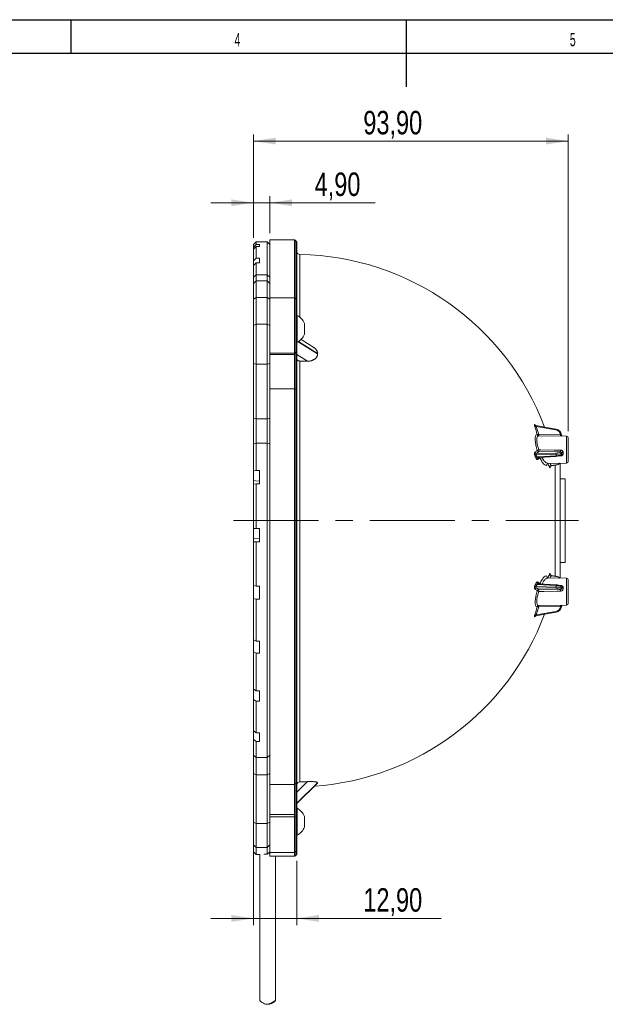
# Model space of a CAD drawing. Header units: millimetres. Extents: x 15 to 415, y 5 to 292.
# Tile 14 of 22: x 152 to 240, y 145 to 292. Entities that reach past the tile are written whole.
import ezdxf

# ---------------------------------------------------------------- set-up
doc = ezdxf.new("R2010")
doc.units = ezdxf.units.MM
doc.linetypes.add('CENTERX2', pattern=[20.32, 12.7, -2.54, 2.54, -2.54])
doc.layers.add('SLD-0', color=179, linetype='Continuous')
doc.styles.add('SLDTEXTSTYLE1', font='TXT', dxfattribs={"width": 0.75})
doc.styles.add('SLDTEXTSTYLE2', font='TXT', dxfattribs={"width": 0.589474})
doc.dimstyles.new('SLDDIMSTYLE4', dxfattribs={"dimtxt": 3.5, "dimasz": 3.302, "dimexe": 0, "dimexo": 0.0625, "dimgap": 0.875, "dimtad": 1, "dimlfac": 2, "dimrnd": 1e-09, "dimzin": 12, "dimdsep": 46, "dimtxsty": 'SLDTEXTSTYLE1', "dimsah": 1, "dimcen": 0.09, "dimadec": 0, "dimazin": 3, "dimtfac": 1, "dimtofl": 0, "dimtmove": 0, "dimatfit": 3, "dimfxl": 0, "dimfrac": 2, "dimtolj": 1, "dimtzin": 12, "dimarcsym": 0})
doc.dimstyles.new('SLDDIMSTYLE5', dxfattribs={"dimtxt": 3.5, "dimasz": 3.302, "dimexe": 0, "dimexo": 0.0625, "dimgap": 0.875, "dimtad": 1, "dimlfac": 2, "dimrnd": 1e-09, "dimzin": 12, "dimdsep": 46, "dimtxsty": 'SLDTEXTSTYLE1', "dimsah": 1, "dimcen": 0.09, "dimadec": 0, "dimazin": 3, "dimtfac": 1, "dimtmove": 0, "dimatfit": 0, "dimfxl": 0, "dimfrac": 2, "dimtolj": 1, "dimtzin": 12, "dimarcsym": 0})

# ---------------------------------------------------------------- blocks, each defined once
blk = doc.blocks.new('_D_3')
at = {"color": 7, "linetype": 'Continuous', "lineweight": 0}
for p, q in [((187.28, 259.63), (187.28, 275.09)), ((234.23, 230.79), (234.23, 275.09)), ((234.23, 274.09), (187.28, 274.09))]:
    blk.add_line(p, q, dxfattribs=at)
for points in [[(187.28, 274.09), (190.58, 273.59), (190.58, 274.6)], [(234.23, 274.09), (230.92, 274.6), (230.92, 273.59)]]:
    blk.add_solid(points, dxfattribs=at)
at = {"color": 7, "linetype": 'Continuous', "lineweight": 0, "insert": (203.66, 278.6), "char_height": 3.5, "attachment_point": 1, "style": 'SLDTEXTSTYLE1'}
blk.add_mtext('93,90', dxfattribs=at)
blk = doc.blocks.new('_D_4')
at = {"color": 7, "linetype": 'Continuous', "lineweight": 0}
for p, q in [((187.28, 222.45), (187.28, 157.06)), ((193.73, 166.66), (193.73, 157.06)), ((187.28, 158.06), (180.93, 158.06)), ((193.73, 158.06), (187.28, 158.06)), ((193.73, 158.06), (215.29, 158.06))]:
    blk.add_line(p, q, dxfattribs=at)
for points in [[(187.28, 158.06), (183.97, 158.57), (183.97, 157.55)], [(193.73, 158.06), (197.03, 157.55), (197.03, 158.57)]]:
    blk.add_solid(points, dxfattribs=at)
at = {"color": 7, "linetype": 'Continuous', "lineweight": 0, "insert": (203.66, 162.57), "char_height": 3.5, "attachment_point": 1, "style": 'SLDTEXTSTYLE1'}
blk.add_mtext('12,90', dxfattribs=at)
blk = doc.blocks.new('_D_5')
at = {"color": 7, "linetype": 'Continuous', "lineweight": 0}
for p, q in [((187.28, 264.89), (180.93, 264.89)), ((187.28, 259.63), (187.28, 265.89)), ((187.28, 264.89), (189.73, 264.89)), ((189.73, 260.33), (189.73, 265.89)), ((189.73, 264.89), (205.45, 264.89))]:
    blk.add_line(p, q, dxfattribs=at)
for points in [[(187.28, 264.89), (183.97, 265.39), (183.97, 264.38)], [(189.73, 264.89), (193.03, 264.38), (193.03, 265.39)]]:
    blk.add_solid(points, dxfattribs=at)
at = {"color": 7, "linetype": 'Continuous', "lineweight": 0, "insert": (196.4, 269.4), "char_height": 3.5, "attachment_point": 1, "style": 'SLDTEXTSTYLE1'}
blk.add_mtext('4,90', dxfattribs=at)

msp = doc.modelspace()

# ---------------------------------------------------------------- linework, layer by layer
at = {"color": 7, "linetype": 'Continuous', "lineweight": 15}
for p, q in [((187.675515, 259.03314), (187.275515, 258.63314)), ((189.325515, 259.03314), (187.675515, 259.03314)), ((187.675515, 259.03314), (187.675515, 258.665537)), ((189.725515, 258.63314), (189.325515, 259.03314)), ((189.325515, 254.116417), (189.325515, 259.03314)), ((193.413383, 259.33314), (189.725515, 259.33314)), ((189.725515, 259.33314), (189.725515, 252.829989)), ((193.681581, 259.127074), (193.519449, 259.289206)), ((193.725515, 259.021008), (193.725515, 250.405086)), ((187.675515, 258.665537), (187.275515, 258.270346)), ((187.275515, 258.270346), (187.275515, 258.63314)), ((187.275515, 257.957477), (187.675515, 258.352668)), ((187.275515, 258.270346), (187.275515, 257.957477)), ((187.275515, 256.24369), (187.275515, 257.957477)), ((188.175515, 258.665537), (187.675515, 258.665537)), ((187.675515, 258.352668), (187.675515, 256.617231)), ((187.675515, 258.352668), (188.175515, 258.352668)), ((188.175515, 258.665537), (188.175515, 258.352668)), ((187.675515, 256.617231), (187.275515, 256.24369)), ((187.275515, 256.24369), (187.275515, 255.526954)), ((187.275515, 255.526954), (187.675515, 255.900495)), ((188.175515, 256.617231), (187.675515, 256.617231)), ((187.675515, 255.900495), (187.675515, 254.116417)), ((187.675515, 255.900495), (188.175515, 255.900495)), ((188.175515, 256.617231), (188.175515, 255.900495)), ((187.275515, 253.763694), (187.275515, 255.526954)), ((187.675515, 254.116417), (187.275515, 253.763694)), ((187.275515, 252.829989), (187.275515, 253.763694)), ((187.675515, 253.229989), (187.275515, 252.829989)), ((187.275515, 250.473971), (187.275515, 252.829989)), ((187.675515, 254.116417), (187.675515, 253.229989)), ((187.675515, 254.116417), (189.325515, 254.116417)), ((187.675515, 253.229989), (187.675515, 250.741237)), ((187.675515, 253.229989), (189.325515, 253.229989)), ((189.325515, 253.229989), (189.325515, 254.116417)), ((189.325515, 254.116417), (189.725515, 253.763694)), ((189.325515, 250.741237), (189.325515, 253.229989)), ((189.325515, 253.229989), (189.725515, 252.829989)), ((189.725515, 252.864279), (189.725515, 252.829989)), ((189.725515, 252.829989), (189.725515, 250.473971)), ((187.675515, 250.741237), (187.275515, 250.473971)), ((187.275515, 246.55097), (187.275515, 250.473971)), ((187.675515, 250.741237), (187.675515, 246.786503)), ((189.325515, 250.741237), (187.675515, 250.741237)), ((189.325515, 246.786503), (189.325515, 250.741237)), ((189.325515, 250.741237), (189.725515, 250.473971)), ((193.413383, 250.717218), (189.725515, 250.717218)), ((189.725515, 250.473971), (189.725515, 246.55097)), ((193.681581, 250.511152), (193.519449, 250.673284)), ((193.725515, 250.405086), (193.725515, 242.696061)), ((193.80404, 248.067218), (193.725515, 248.067218)), ((193.80404, 248.067218), (193.80404, 247.325859)), ((193.80404, 247.325859), (193.80404, 244.067218)), ((187.275515, 246.55097), (187.675515, 246.786503)), ((187.275515, 240.894077), (187.275515, 246.55097)), ((187.675515, 246.786503), (187.675515, 240.810913)), ((187.675515, 246.786503), (189.325515, 246.786503)), ((189.325515, 240.810913), (189.325515, 246.786503)), ((189.325515, 246.786503), (189.725515, 246.55097)), ((189.725515, 246.55097), (189.725515, 240.894077)), ((194.875515, 246.867431), (194.875515, 246.570808)), ((194.875515, 246.570808), (194.875515, 245.267005)), ((193.725515, 244.067218), (193.80404, 244.067218)), ((196.274878, 243.290251), (194.374014, 244.486503)), ((193.519449, 242.487632), (193.681581, 242.613633)), ((193.681581, 242.399746), (193.681581, 242.613633)), ((193.725515, 242.696061), (193.725515, 242.482175)), ((193.413383, 242.453489), (189.725515, 242.453489)), ((189.725515, 242.239603), (193.413383, 242.239603)), ((193.413383, 242.239603), (193.413383, 242.453489)), ((193.413383, 237.12629), (193.413383, 242.239603)), ((193.519449, 242.487632), (193.519449, 242.273746)), ((193.519449, 242.273746), (193.681581, 242.399746)), ((193.519449, 242.273746), (193.519449, 237.105641)), ((193.681581, 237.029438), (193.681581, 242.399746)), ((193.725515, 242.482175), (193.725515, 236.979587)), ((195.317457, 241.238199), (193.725515, 242.240041)), ((194.216198, 241.260743), (194.216198, 178.441965)), ((187.275515, 240.894077), (187.675515, 240.810913)), ((187.275515, 232.723549), (187.275515, 240.894077)), ((187.675515, 240.810913), (187.675515, 232.640385)), ((189.325515, 240.810913), (187.675515, 240.810913)), ((189.325515, 240.810913), (189.725515, 240.894077)), ((189.325515, 232.640385), (189.325515, 240.810913)), ((189.725515, 240.894077), (189.725515, 232.723549)), ((193.413383, 237.12629), (189.725515, 237.12629)), ((193.413383, 178.05139), (193.413383, 237.12629)), ((193.519449, 237.105641), (193.519449, 178.092684)), ((193.519449, 237.105641), (193.681581, 237.029438)), ((193.681581, 178.245071), (193.681581, 237.029438)), ((193.725515, 236.979587), (193.725515, 178.344763)), ((187.275515, 232.723549), (187.675515, 232.640385)), ((187.275515, 228.885152), (187.275515, 232.723549)), ((187.675515, 232.640385), (189.325515, 232.640385)), ((187.675515, 232.640385), (187.675515, 228.996336)), ((189.325515, 232.640385), (189.725515, 232.723549)), ((189.325515, 228.996336), (189.325515, 232.640385)), ((189.725515, 232.723549), (189.725515, 231.932932)), ((189.725515, 231.932932), (189.725515, 180.353405)), ((232.398949, 231.097908), (229.412301, 231.620083)), ((232.375733, 230.988967), (229.461692, 231.498447)), ((229.819082, 230.116281), (229.803266, 230.117014)), ((233.979878, 230.044029), (229.808331, 230.116844)), ((229.819082, 230.301503), (233.075369, 230.243398)), ((234.225515, 229.794067), (234.225515, 226.285416)), ((187.275515, 228.885152), (187.675515, 228.996336)), ((187.275515, 224.86403), (187.275515, 228.885152)), ((187.675515, 228.996336), (187.675515, 224.926622)), ((189.325515, 228.996336), (187.675515, 228.996336)), ((189.325515, 182.101126), (189.325515, 228.996336)), ((189.325515, 228.996336), (189.725515, 228.885152)), ((232.399163, 227.340575), (229.446116, 227.255596)), ((229.461692, 227.439819), (232.375733, 227.523675)), ((229.572183, 226.942012), (232.399163, 227.11869)), ((233.075369, 227.710806), (229.819082, 227.754081)), ((229.83645, 226.848097), (232.382472, 227.007216)), ((232.399163, 227.11869), (232.399163, 227.340575)), ((187.675515, 224.926622), (187.275515, 224.86403)), ((188.175515, 224.926622), (187.675515, 224.926622)), ((188.175515, 224.926622), (188.175515, 222.951245)), ((231.12788, 225.985672), (233.979878, 226.035454)), ((231.659083, 225.645473), (232.375733, 225.743672)), ((231.714648, 225.608094), (232.393479, 225.70111)), ((232.250506, 209.184761), (232.250506, 225.724897)), ((233.000506, 208.847921), (233.000506, 226.001069)), ((187.275515, 224.86403), (187.275515, 223.447763)), ((187.275515, 222.888653), (187.275515, 223.459628)), ((233.750506, 223.68314), (233.000506, 223.68314)), ((233.750506, 211.18314), (233.750506, 223.68314)), ((187.275515, 216.276163), (187.275515, 222.888653)), ((187.675515, 222.951245), (187.675515, 216.255223)), ((187.675515, 222.951245), (188.175515, 222.951245)), ((187.675515, 216.255223), (187.275515, 216.276163)), ((187.275515, 214.752724), (187.275515, 216.272277)), ((188.175515, 216.255223), (187.675515, 216.255223)), ((188.175515, 216.255223), (188.175515, 214.257964)), ((187.275515, 214.752724), (187.275515, 214.278904)), ((187.275515, 207.738863), (187.275515, 214.278904)), ((187.275515, 214.278904), (187.675515, 214.257964)), ((187.675515, 214.257964), (187.675515, 207.635305)), ((187.675515, 214.257964), (188.175515, 214.257964)), ((233.000506, 211.18314), (233.750506, 211.18314)), ((233.979878, 208.830826), (231.132407, 208.880529)), ((232.375733, 209.122608), (231.659083, 209.220807)), ((232.393479, 209.16517), (231.714727, 209.258176)), ((187.675515, 207.635305), (187.275515, 207.738863)), ((187.275515, 207.738863), (187.275515, 205.807011)), ((188.175515, 207.635305), (187.675515, 207.635305)), ((188.175515, 207.635305), (188.175515, 205.703453)), ((229.446116, 207.610684), (232.399163, 207.525705)), ((232.375733, 207.342605), (229.461692, 207.426461)), ((232.399163, 207.74759), (229.572183, 207.924268)), ((229.731681, 208.059499), (229.726202, 208.064202)), ((232.382472, 207.859065), (229.835565, 208.018239)), ((232.399163, 207.525705), (232.399163, 207.74759)), ((233.221223, 207.504874), (233.214254, 207.547441)), ((234.225515, 208.580864), (234.225515, 205.072213)), ((187.275515, 199.625248), (187.275515, 205.807011)), ((187.275515, 205.807011), (187.675515, 205.703453)), ((229.819082, 207.112199), (233.075369, 207.155474)), ((187.675515, 205.703453), (187.675515, 199.443599)), ((187.675515, 205.703453), (188.175515, 205.703453)), ((229.803266, 204.749266), (229.819082, 204.749999)), ((229.808281, 204.749435), (233.979878, 204.822251)), ((233.075369, 204.622882), (229.819082, 204.564777)), ((229.412456, 203.246224), (232.398949, 203.768372)), ((229.461692, 203.367833), (232.375733, 203.877314)), ((187.675515, 199.443599), (187.275515, 199.625248)), ((187.275515, 199.625248), (187.275515, 197.843235)), ((188.175515, 199.443599), (187.675515, 199.443599)), ((188.175515, 199.443599), (188.175515, 197.661586)), ((187.275515, 192.289924), (187.275515, 197.843235)), ((187.275515, 197.843235), (187.675515, 197.661586)), ((187.675515, 197.661586), (187.675515, 192.038123)), ((187.675515, 197.661586), (188.175515, 197.661586)), ((187.675515, 192.038123), (187.275515, 192.289924)), ((187.275515, 192.289924), (187.275515, 190.735633)), ((188.175515, 192.038123), (187.675515, 192.038123)), ((188.175515, 192.038123), (188.175515, 190.483831)), ((187.275515, 186.05348), (187.275515, 190.735633)), ((187.275515, 190.735633), (187.675515, 190.483831)), ((187.675515, 190.483831), (187.675515, 185.742531)), ((187.675515, 190.483831), (188.175515, 190.483831)), ((187.675515, 185.742531), (187.275515, 186.05348)), ((187.275515, 186.05348), (187.275515, 184.794839)), ((188.175515, 185.742531), (187.675515, 185.742531)), ((188.175515, 185.742531), (188.175515, 184.48389)), ((187.275515, 184.794839), (187.675515, 184.48389)), ((187.275515, 182.440856), (187.275515, 184.794839)), ((187.675515, 184.48389), (187.675515, 182.101126)), ((187.675515, 184.48389), (188.175515, 184.48389)), ((187.275515, 182.440856), (187.675515, 182.101126)), ((187.275515, 179.681171), (187.275515, 182.440856)), ((189.325515, 182.101126), (189.725515, 182.440856)), ((187.675515, 182.101126), (189.325515, 182.101126)), ((187.675515, 182.101126), (187.675515, 179.481171)), ((189.325515, 179.481171), (189.325515, 182.101126)), ((187.275515, 179.681171), (187.675515, 179.481171)), ((187.275515, 172.447207), (187.275515, 179.681171)), ((189.325515, 179.481171), (187.675515, 179.481171)), ((187.675515, 179.481171), (187.675515, 172.247207)), ((189.325515, 179.481171), (189.725515, 179.681171)), ((189.325515, 172.247207), (189.325515, 179.481171)), ((189.725515, 180.353405), (189.725515, 179.681171)), ((189.725515, 179.681171), (189.725515, 172.447207)), ((189.725515, 178.05139), (193.413383, 178.05139)), ((193.413383, 173.556425), (193.413383, 178.05139)), ((193.519449, 178.092684), (193.681581, 178.245071)), ((193.519449, 178.092684), (193.519449, 173.549552)), ((193.681581, 173.524189), (193.681581, 178.245071)), ((195.317457, 178.477347), (193.725515, 176.905004)), ((193.725515, 178.344763), (193.725515, 173.507597)), ((196.839006, 178.321185), (193.725515, 175.246026)), ((196.839006, 178.305541), (193.725515, 175.230382)), ((193.739334, 175.226179), (196.810261, 178.259298)), ((196.839006, 178.305541), (196.800976, 178.268703)), ((193.413383, 173.556425), (189.725515, 173.556425)), ((193.413383, 173.220741), (193.413383, 173.556425)), ((193.519449, 173.549552), (193.681581, 173.524189)), ((193.519449, 173.549552), (193.519449, 173.213868)), ((193.681581, 173.188505), (193.681581, 173.524189)), ((193.80404, 174.493321), (193.725515, 174.493321)), ((193.725515, 173.507597), (193.725515, 173.171913)), ((193.80404, 174.493321), (193.80404, 170.517944)), ((187.275515, 172.447207), (187.675515, 172.247207)), ((187.275515, 169.050451), (187.275515, 172.447207)), ((187.675515, 172.247207), (189.325515, 172.247207)), ((187.675515, 172.247207), (187.675515, 168.659084)), ((189.725515, 172.447207), (189.325515, 172.247207)), ((189.325515, 168.659084), (189.325515, 172.247207)), ((193.413383, 173.220741), (189.725515, 173.220741)), ((189.725515, 172.447207), (189.725515, 169.050451)), ((193.413383, 167.90057), (193.413383, 173.220741)), ((193.519449, 173.213868), (193.519449, 167.943963)), ((193.519449, 173.213868), (193.681581, 173.188505)), ((193.681581, 168.104099), (193.681581, 173.188505)), ((193.725515, 173.171913), (193.725515, 168.208859)), ((194.875515, 173.293533), (194.875515, 171.70296)), ((193.725515, 170.493321), (193.80404, 170.493321)), ((193.80404, 170.517944), (193.80404, 170.493321)), ((194.875515, 171.70296), (194.875515, 171.693108)), ((187.275515, 169.050451), (187.675515, 168.659084)), ((187.275515, 167.98314), (187.275515, 169.050451)), ((189.725515, 169.050451), (189.325515, 168.659084)), ((189.725515, 169.050451), (189.725515, 167.90057)), ((187.275515, 167.98314), (187.675515, 167.58314)), ((189.325515, 168.659084), (187.675515, 168.659084)), ((187.675515, 168.659084), (187.675515, 167.58314)), ((187.675515, 167.58314), (188.225515, 167.58314)), ((188.225515, 167.583196), (188.225515, 145.800451)), ((188.875515, 167.645868), (189.325515, 167.645868)), ((188.875515, 167.645868), (188.875515, 167.595863)), ((189.325515, 167.645868), (189.325515, 168.659084)), ((189.725515, 167.80814), (189.487581, 167.80814)), ((193.413383, 167.90057), (189.725515, 167.90057)), ((189.725515, 167.90057), (189.725515, 167.345492)), ((193.413383, 167.345492), (193.413383, 167.90057)), ((193.519449, 167.943963), (193.681581, 168.104099)), ((193.519449, 167.943963), (193.519449, 167.389481)), ((193.681581, 167.551815), (193.681581, 168.104099)), ((193.725515, 168.208859), (193.725515, 167.658015)), ((193.413383, 167.345492), (189.725515, 167.345492)), ((190.575515, 145.803513), (190.575515, 167.345492)), ((193.681581, 167.551815), (193.519449, 167.389481))]:
    msp.add_line(p, q, dxfattribs=at)
at = {"color": 8, "linetype": 'Continuous', "lineweight": 15}
for p, q in [((193.413383, 250.717218), (193.413383, 259.33314)), ((193.519449, 259.289206), (193.519449, 250.673284)), ((193.681581, 250.511152), (193.681581, 259.127074)), ((194.216198, 257.176239), (194.216198, 247.793312)), ((193.413383, 242.453489), (193.413383, 250.717218)), ((193.519449, 250.673284), (193.519449, 242.487632)), ((193.681581, 242.613633), (193.681581, 250.511152)), ((196.839006, 242.320034), (193.940798, 244.143935)), ((196.839006, 242.397748), (194.002504, 244.182817)), ((229.389719, 231.650495), (229.416364, 231.619373)), ((229.399615, 231.622554), (229.389719, 231.650495)), ((233.979878, 226.035454), (233.979878, 230.044029)), ((233.075369, 227.09788), (232.845133, 227.093481)), ((233.213324, 227.319716), (233.221223, 227.361406)), ((233.979878, 204.822251), (233.979878, 208.830826)), ((232.881769, 207.772099), (233.075369, 207.7684)), ((229.416254, 203.246888), (229.389719, 203.215785))]:
    msp.add_line(p, q, dxfattribs=at)
at = {"color": 7, "linetype": 'CENTERX2', "lineweight": 0}
msp.add_line((184.293649, 217.43314), (235.750506, 217.43314), dxfattribs=at)
at = {"color": 7, "linetype": 'Continuous', "lineweight": 15, "flags": 128}
for points in [[(232.399163, 231.092837), (232.399159, 231.09758), (232.398949, 231.097908)], [(229.819082, 228.000275), (230.133476, 227.996549), (232.133021, 227.972948), (233.075369, 227.961885)], [(187.275515, 223.447763), (187.579, 223.400264), (188.175515, 223.306902)], [(187.275515, 222.888653), (187.312277, 222.894406), (187.675515, 222.951245)], [(188.175515, 214.799849), (187.328782, 214.755513), (187.275515, 214.752724)], [(233.075369, 206.904395), (232.575483, 206.898531), (230.575939, 206.874968), (229.819082, 206.866005)], [(232.399163, 203.773443), (232.399159, 203.7687), (232.398949, 203.768372)], [(189.725515, 168.046376), (189.648039, 167.968801), (189.325515, 167.645868)]]:
    msp.add_lwpolyline(points, dxfattribs=at)
at = {"color": 8, "linetype": 'Continuous', "lineweight": 15, "flags": 128}
for points in [[(232.399163, 227.11869), (232.399159, 227.091236), (232.398157, 227.066297), (232.396198, 227.044827), (232.393354, 227.027648), (232.389736, 227.015418), (232.385481, 227.008605), (232.382472, 227.007216)], [(231.544793, 225.430666), (231.535039, 225.467256), (231.534249, 225.484025)], [(231.534234, 209.383167), (231.535039, 209.399024), (231.544793, 209.435614)], [(232.399163, 207.74759), (232.399159, 207.775044), (232.398157, 207.799983), (232.396198, 207.821453), (232.393354, 207.838632), (232.389736, 207.850862), (232.385481, 207.857675), (232.382472, 207.859065)], [(229.389719, 203.215785), (229.400489, 203.245706), (229.40055, 203.245843)]]:
    msp.add_lwpolyline(points, dxfattribs=at)
at = {"color": 7, "linetype": 'Continuous', "lineweight": 15}
for centre, radius, start, end in [((193.413383, 259.18314), 0.15, 45, 90), ((193.575515, 259.021008), 0.15, 0, 45), ((194.225515, 257.676152), 0.5, 180, 268.93231499), ((193.475515, 217.43314), 39.75, 20.55696839, 88.93231499), ((193.413383, 250.567218), 0.15, 45, 90), ((193.575515, 250.405086), 0.15, 0, 45), ((192.772004, 246.067218), 2.250577, 20.82770465, 62.70546), ((192.772004, 246.067218), 2.250577, 297.29454, 339.17229535), ((193.620024, 242.699364), 0.105542, 305.67883052, 358.20653916), ((193.41595, 242.627334), 0.173864, 269.15402648, 306.53316424), ((193.41595, 242.413448), 0.173864, 269.15402648, 306.53316424), ((193.620024, 242.485478), 0.105542, 305.67883052, 358.20653916), ((193.476308, 178.209266), 63.055818, 88.32679836, 89.32768219), ((218.72873, 242.358891), 21.889758, 179.89829215, 180.10170785), ((193.418432, 236.869496), 0.256844, 66.84013996, 91.1265652), ((193.663073, 236.968843), 0.063359, 9.76321786, 73.01615591), ((229.307346, 231.898114), 0.428435, 261.10701401, 291.11591621), ((195.790855, 220.839328), 35.100338, 15.61163013, 17.63805013), ((220.111088, 220.849295), 14.239344, 49.33620142, 49.99748793), ((195.801054, 220.796055), 35.321095, 15.61163013, 17.63805013), ((229.67747, 230.710513), 0.432831, 259.18718057, 289.09743599), ((233.975515, 229.794067), 0.25, 0, 89), ((224.6377, 233.210474), 7.244032, 309.45535947, 313.19663007), ((231.187257, 223.306253), 4.88935, 106.24992268, 108.98971897), ((229.844816, 228.015976), 0.263157, 199.18205006, 264.38796094), ((235.768154, 227.877178), 5.950345, 178.81461366, 181.18538634), ((239.043995, 227.836345), 5.969947, 178.79506415, 181.20493585), ((229.491047, 227.702153), 0.263972, 198.77056999, 263.61528897), ((229.589778, 226.851635), 0.428746, 109.57701979, 139.3594265), ((199.111232, 214.827746), 32.566595, 21.60558031, 22.19648199), ((229.711197, 226.538393), 0.426888, 109.00476849, 138.85733332), ((199.103265, 214.875082), 32.771417, 21.60558031, 22.19648199), ((224.829325, 233.068258), 7.289591, 309.45535947, 313.19663006), ((224.708299, 232.16716), 7.485339, 311.46260536, 314.88473961), ((231.937855, 227.374595), 0.46256, 355.78221351, 18.80161265), ((233.413933, 227.222395), 0.388498, 82.32957297, 119.73814633), ((233.419434, 227.12937), 0.30517, 81.26335392, 130.5046803), ((210.898223, 216.326509), 22.450022, 23.89038067, 25.60148412), ((231.70134, 225.367419), 0.281246, 98.64136763, 169.5355646), ((232.333412, 225.731286), 0.067221, 333.32629916, 12.00422781), ((233.975515, 226.285416), 0.25, 271, 0), ((210.898223, 218.539771), 22.450022, 334.39851588, 336.10961933), ((231.70134, 209.498861), 0.281246, 190.4644354, 261.35863237), ((232.333412, 209.134994), 0.067221, 347.99577219, 26.67370084), ((233.975515, 208.580864), 0.25, 0, 89), ((229.491047, 207.164127), 0.263972, 96.38471103, 161.22943001), ((224.6377, 201.655806), 7.244032, 46.80336993, 50.54464053), ((199.111232, 220.038534), 32.566595, 337.80351801, 338.39441969), ((229.589778, 208.014645), 0.428746, 220.6405735, 250.42298021), ((229.711197, 208.327887), 0.426888, 221.14266668, 250.99523151), ((199.103265, 219.991198), 32.771417, 337.80351801, 338.39441969), ((224.829325, 201.798022), 7.289591, 46.80336993, 50.54464053), ((224.708299, 202.69912), 7.485339, 45.11526039, 48.53739464), ((231.937855, 207.491685), 0.46256, 341.19838735, 4.21778649), ((233.419434, 207.73691), 0.30517, 229.4953197, 278.73664608), ((233.413933, 207.643885), 0.388498, 240.26185367, 277.67042703), ((229.844816, 206.850304), 0.263157, 95.61203906, 160.81794993), ((231.187257, 211.560027), 4.88935, 251.01028103, 253.75007732), ((235.768154, 206.989102), 5.950345, 178.81461366, 181.18538634), ((239.043995, 207.029935), 5.969947, 178.79506415, 181.20493585), ((195.790855, 214.026952), 35.100338, 342.36194987, 344.38836987), ((195.801054, 214.070225), 35.321095, 342.36194987, 344.38836987), ((229.67747, 204.155767), 0.432831, 70.90256401, 100.81281943), ((233.975515, 205.072213), 0.25, 271, 0), ((193.475515, 217.43314), 39.75, 274.11929372, 339.43473861), ((229.307346, 202.968166), 0.428435, 68.88408379, 98.89298599), ((220.111088, 214.016985), 14.239344, 310.00251207, 310.66379858), ((193.414138, 178.206316), 0.154928, 269.72052471, 312.82326592), ((193.588618, 178.345567), 0.136899, 312.7703021, 359.66349576), ((193.475547, 218.650352), 40.215208, 271.05528686, 272.62514219), ((197.72593, 178.313363), 0.886959, 179.49472554, 180.50527446), ((193.419706, 172.832125), 0.724328, 82.08497597, 90.500169), ((193.685149, 173.467177), 0.057123, 45.03848039, 93.58180686), ((192.772004, 172.493321), 2.250577, 20.82770465, 62.70546), ((193.419706, 172.496441), 0.724328, 82.08497597, 90.500169), ((193.685149, 173.131493), 0.057123, 45.03848039, 93.58180686), ((192.772004, 172.493321), 2.250577, 297.29454, 339.17229535), ((193.413541, 168.051508), 0.150938, 269.93978937, 314.56051539), ((193.578265, 168.20902), 0.14725, 314.55839645, 359.93751199)]:
    msp.add_arc(centre, radius, start, end, dxfattribs=at)
at = {"color": 8, "linetype": 'Continuous', "lineweight": 15}
for centre, radius, start, end in [((229.459122, 231.80932), 0.201625, 195.07985569, 230.11453569), ((233.351458, 230.837982), 0.987338, 164.73641053, 171.20374882), ((229.825075, 230.35526), 0.239242, 196.98644218, 264.76971541), ((233.252597, 230.204446), 3.434887, 178.38081352, 181.46446192), ((236.865549, 230.141604), 3.791547, 178.46156432, 181.23588295), ((229.882877, 226.632566), 0.230771, 132.05695575, 198.92056871), ((211.081206, 216.531472), 22.505866, 23.88869124, 24.85777981), ((232.439584, 225.745313), 0.063872, 181.47281591, 223.79351906), ((211.076229, 218.337063), 22.511331, 335.14233781, 336.11119113), ((232.439584, 209.120967), 0.063872, 136.20648095, 178.52718409), ((229.883045, 208.233703), 0.230934, 161.09043587, 227.22115328), ((245.527605, 207.565845), 12.453883, 179.06807922, 179.40519077), ((229.825075, 204.51102), 0.239242, 95.23028459, 163.01355782), ((233.252597, 204.661834), 3.434887, 178.53553809, 181.61918648), ((236.865549, 204.724676), 3.791547, 178.76411705, 181.53843568), ((229.459101, 203.05697), 0.201602, 129.74795332, 164.9211272), ((233.351458, 204.028298), 0.987338, 188.79625118, 195.26358947)]:
    msp.add_arc(centre, radius, start, end, dxfattribs=at)
at = {"color": 7, "linetype": 'Continuous', "lineweight": 15}
for centre, major_axis, ratio, start_param, end_param in [((232.228132, 230.18107), (0.848218, -0.056964), 0.9656328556, 0.1454220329, 1.4610221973), ((232.225515, 230.142253), (0.99848, -0.057064), 0.9657138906, 0.1478113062, 1.4513983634), ((232.228132, 227.742817), (0.849991, -0.01536), 0.258740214, 4.8915974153, 6.2071975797), ((232.228132, 227.226222), (0.849991, 0.01536), 0.258740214, 4.8822463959, 6.1978465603), ((232.225515, 227.59795), (0.999992, -0.01536), 0.2587620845, 4.8908964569, 6.194483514), ((232.225515, 227.371089), (0.999992, 0.01536), 0.2587620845, 4.8829473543, 6.1865344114), ((232.225515, 226.439809), (0.99989, 0.020975), 0.7069511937, 4.8720927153, 5.5842621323), ((232.225515, 208.426471), (0.99989, -0.020975), 0.7069511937, 0.6675213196, 1.4110925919), ((232.228132, 207.640058), (0.849991, -0.01536), 0.258740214, 0.0853387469, 1.4009389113), ((232.228132, 207.123463), (0.849991, 0.01536), 0.258740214, 0.0759877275, 1.3915878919), ((232.225515, 207.495191), (0.999992, -0.01536), 0.2587620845, 0.0966508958, 1.4002379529), ((232.225515, 207.26833), (0.999992, 0.01536), 0.2587620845, 0.0887017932, 1.3922888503), ((232.228132, 204.68521), (0.848218, 0.056964), 0.9656328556, 4.8221631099, 6.1377632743), ((232.225515, 204.724027), (0.99848, 0.057064), 0.9657138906, 4.8317869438, 6.1353740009)]:
    msp.add_ellipse(centre, major_axis=major_axis, ratio=ratio, start_param=start_param, end_param=end_param, dxfattribs=at)
at = {"color": 8, "linetype": 'Continuous', "lineweight": 15}
for centre, major_axis, start_param, end_param in [((232.228132, 226.33376), (0.849871, 0.020973), 4.8694792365, 5.6939889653), ((232.228132, 208.532521), (0.849871, -0.020973), 0.5891963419, 1.4137060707)]:
    msp.add_ellipse(centre, major_axis=major_axis, ratio=0.7068914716, start_param=start_param, end_param=end_param, dxfattribs=at)
at = {"color": 7, "linetype": 'Continuous', "lineweight": 15}
for points, knots in [([(196.274667, 243.289901), (196.278201, 243.287835), (196.315245, 243.26618), (196.380161, 243.218927), (196.467229, 243.149027), (196.545638, 243.073815), (196.614898, 242.995649), (196.67542, 242.913931), (196.72638, 242.830215), (196.768279, 242.744088), (196.805129, 242.643947), (196.833328, 242.528061), (196.837104, 242.441398), (196.839006, 242.397748)], [0, 0, 0, 0, 0.00998340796, 0.10465222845, 0.19997506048, 0.29227337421, 0.38520945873, 0.47540373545, 0.5662217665, 0.65479380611, 0.74397917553, 0.87104717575, 1, 1, 1, 1]), ([(193.725515, 241.57557), (193.731047, 241.540151), (193.742113, 241.469313), (193.828411, 241.374914), (193.955408, 241.303682), (194.093047, 241.266875), (194.1826, 241.262416), (194.216198, 241.260743)], [0, 0, 0, 0, 0.2174575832, 0.4349174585, 0.6523102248, 0.8695578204, 1, 1, 1, 1]), ([(196.839006, 242.320034), (196.838144, 242.290418), (196.836415, 242.23098), (196.821625, 242.142065), (196.797632, 242.053632), (196.763859, 241.967569), (196.721227, 241.884841), (196.670511, 241.806264), (196.611539, 241.731229), (196.54445, 241.659879), (196.469235, 241.592434), (196.385852, 241.529153), (196.294998, 241.470842), (196.197536, 241.418225), (196.094527, 241.371843), (195.987091, 241.332101), (195.875484, 241.299007), (195.763908, 241.273544), (195.652898, 241.255042), (195.542886, 241.243077), (195.430832, 241.236694), (195.355312, 241.237696), (195.317457, 241.238199)], [0, 0, 0, 0, 0.0489356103, 0.098212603, 0.148560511, 0.1992751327, 0.2483049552, 0.2976631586, 0.3466914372, 0.3960348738, 0.4463479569, 0.4969859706, 0.5486147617, 0.6005778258, 0.6522046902, 0.7041508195, 0.755776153, 0.8077091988, 0.8551853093, 0.9028946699, 0.9513248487, 1, 1, 1, 1]), ([(229.241114, 231.47483), (229.236728, 231.489012), (229.220892, 231.540214), (229.201026, 231.621791), (229.190214, 231.706589), (229.19675, 231.763708), (229.221711, 231.785236), (229.250216, 231.766309), (229.26444, 231.756864)], [0, 0, 0, 0, 0.0716879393, 0.2588125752, 0.4327227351, 0.6119366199, 0.8063589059, 1, 1, 1, 1]), ([(229.413337, 231.622459), (229.403801, 231.623442), (229.377098, 231.626197), (229.347996, 231.641556), (229.331176, 231.653436), (229.329939, 231.65454), (229.329776, 231.654685)], [0, 0, 0, 0, 0.22676080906, 0.63495425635, 0.95198206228, 1, 1, 1, 1]), ([(229.59627, 227.92951), (229.528449, 228.1782), (229.392665, 228.676102), (229.295172, 229.364093), (229.298121, 229.888764), (229.395249, 230.233937), (229.527272, 230.267714), (229.59627, 230.285367)], [0, 0, 0, 0, 0.2038415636, 0.4081125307, 0.6028534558, 0.7924404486, 1, 1, 1, 1]), ([(229.819082, 230.116281), (229.749694, 230.10069), (229.617246, 230.070928), (229.519055, 229.761063), (229.516073, 229.28863), (229.614679, 228.668985), (229.750877, 228.223408), (229.819082, 228.000275)], [0, 0, 0, 0, 0.2082653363, 0.3975371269, 0.5915385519, 0.7954542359, 1, 1, 1, 1]), ([(233.075369, 230.243398), (233.089611, 230.241542), (233.12028, 230.237545), (233.158846, 230.237204), (233.191156, 230.236853), (233.215961, 230.235453), (233.219416, 230.230441), (233.221223, 230.22782)], [0, 0, 0, 0, 0.1831914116, 0.3944632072, 0.5433852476, 0.7612095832, 1, 1, 1, 1]), ([(233.331193, 230.055352), (233.323053, 230.059957), (233.29689, 230.074756), (233.250996, 230.127378), (233.221821, 230.187362), (233.223756, 230.22238), (233.224083, 230.228297)], [0, 0, 0, 0, 0.1669546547, 0.5366184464, 0.9216937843, 1, 1, 1, 1]), ([(233.075369, 227.961885), (233.117153, 227.957961), (233.201897, 227.950003), (233.307755, 227.896664), (233.393136, 227.819873), (233.453681, 227.723693), (233.461835, 227.645376), (233.465787, 227.607417)], [0, 0, 0, 0, 0.2138342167, 0.43368206, 0.5924510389, 0.8024692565, 1, 1, 1, 1]), ([(229.26444, 227.130883), (229.262691, 227.135223), (229.247221, 227.173609), (229.221533, 227.250771), (229.197, 227.365891), (229.189544, 227.478517), (229.203642, 227.571982), (229.228646, 227.602163), (229.241114, 227.617213)], [0, 0, 0, 0, 0.02277652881, 0.20141270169, 0.37560044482, 0.56695531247, 0.78405450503, 1, 1, 1, 1]), ([(229.461692, 227.439819), (229.444997, 227.434265), (229.420175, 227.426007), (229.396936, 227.403119), (229.386514, 227.38324), (229.383201, 227.362589), (229.386405, 227.338156), (229.395034, 227.317407), (229.412456, 227.289096), (229.429596, 227.270301), (229.444319, 227.257196), (229.446116, 227.255596)], [0, 0, 0, 0, 0.2544896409, 0.3783647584, 0.4686689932, 0.5591056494, 0.6315871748, 0.739370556, 0.787335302, 0.9740501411, 1, 1, 1, 1]), ([(229.664575, 226.557737), (229.659553, 226.553982), (229.63645, 226.536708), (229.585953, 226.54119), (229.515704, 226.597877), (229.447286, 226.690528), (229.408936, 226.776287), (229.389719, 226.819258)], [0, 0, 0, 0, 0.0717844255, 0.3302327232, 0.5710214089, 0.7850494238, 1, 1, 1, 1]), ([(229.729264, 226.803045), (229.731218, 226.805269), (229.748688, 226.825148), (229.795425, 226.847477), (229.828293, 226.845086), (229.835486, 226.844563)], [0, 0, 0, 0, 0.08958476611, 0.80078104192, 1, 1, 1, 1]), ([(233.221223, 227.559729), (233.219852, 227.575913), (233.217056, 227.608932), (233.195035, 227.650376), (233.163451, 227.683658), (233.123527, 227.707105), (233.091196, 227.70959), (233.075369, 227.710806)], [0, 0, 0, 0, 0.208984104, 0.4263444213, 0.5850279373, 0.7968550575, 1, 1, 1, 1]), ([(233.465787, 227.430999), (233.465758, 227.427181), (233.465437, 227.385145), (233.445783, 227.304532), (233.383041, 227.217679), (233.295363, 227.151136), (233.193598, 227.107909), (233.113002, 227.101073), (233.075369, 227.09788)], [0, 0, 0, 0, 0.0205461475, 0.2262142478, 0.437662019, 0.5874163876, 0.8073481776, 1, 1, 1, 1]), ([(233.075369, 227.22278), (233.089598, 227.224534), (233.120238, 227.22831), (233.159019, 227.246461), (233.190634, 227.274091), (233.209859, 227.298169), (233.212841, 227.316711), (233.213324, 227.319716)], [0, 0, 0, 0, 0.228040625, 0.4910363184, 0.6764176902, 0.9475701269, 1, 1, 1, 1]), ([(231.090582, 225.977454), (231.088623, 225.974081), (231.079207, 225.957876), (231.109518, 225.972382), (231.133521, 225.98387)], [0, 0, 0, 0, 0.208126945, 1, 1, 1, 1]), ([(231.544793, 225.430666), (231.544193, 225.412316), (231.542618, 225.364143), (231.528532, 225.316479), (231.501359, 225.30481), (231.465295, 225.33656), (231.438279, 225.391188), (231.424771, 225.418501)], [0, 0, 0, 0, 0.1325836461, 0.3480532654, 0.5650442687, 0.7825289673, 1, 1, 1, 1]), ([(231.53294, 225.456451), (231.532936, 225.456411), (231.532701, 225.453848), (231.533769, 225.462365), (231.542079, 225.486091), (231.570749, 225.534862), (231.630069, 225.587311), (231.687508, 225.600789), (231.715164, 225.607278)], [0, 0, 0, 0, 0.0020162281, 0.1294286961, 0.2581927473, 0.4469644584, 0.733725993, 1, 1, 1, 1]), ([(229.990575, 208.002691), (230.10299, 208.231321), (230.327847, 208.688635), (230.659339, 209.100706), (230.930955, 209.230976), (231.085965, 209.093604), (231.130266, 208.899628), (231.144132, 208.838912)], [0, 0, 0, 0, 0.2305818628, 0.4612171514, 0.6885618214, 0.9025181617, 1, 1, 1, 1]), ([(231.121872, 208.880708), (231.120748, 208.881291), (231.116577, 208.883454), (231.103394, 208.888946), (231.093765, 208.892957)], [0, 0, 0, 0, 0.269556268, 1, 1, 1, 1]), ([(231.424771, 209.447779), (231.433651, 209.466423), (231.455902, 209.513143), (231.489484, 209.554745), (231.519747, 209.559019), (231.540455, 209.521186), (231.543347, 209.46414), (231.544793, 209.435614)], [0, 0, 0, 0, 0.1434173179, 0.3593865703, 0.5736174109, 0.7867888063, 1, 1, 1, 1]), ([(231.714741, 209.261481), (231.706854, 209.261595), (231.668404, 209.26215), (231.611045, 209.295145), (231.561893, 209.344315), (231.540068, 209.384549), (231.533354, 209.407144), (231.533169, 209.408631), (231.533091, 209.409262)], [0, 0, 0, 0, 0.0754149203, 0.3676794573, 0.5905636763, 0.7640142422, 0.8998942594, 1, 1, 1, 1]), ([(229.241114, 207.249067), (229.236728, 207.253239), (229.220892, 207.268299), (229.201026, 207.312023), (229.190214, 207.393421), (229.19675, 207.498586), (229.221711, 207.620085), (229.250216, 207.697012), (229.26444, 207.735397)], [0, 0, 0, 0, 0.0716879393, 0.2588125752, 0.4327227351, 0.6119366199, 0.8063589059, 1, 1, 1, 1]), ([(229.446116, 207.610684), (229.432087, 207.597155), (229.41125, 207.57706), (229.392712, 207.544506), (229.384808, 207.520629), (229.383477, 207.500246), (229.388213, 207.477765), (229.397323, 207.463422), (229.415769, 207.444978), (229.43595, 207.433817), (229.455828, 207.428137), (229.461692, 207.426461)], [0, 0, 0, 0, 0.2052803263, 0.304906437, 0.3794353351, 0.4681592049, 0.5321643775, 0.6659565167, 0.6998287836, 0.9114422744, 1, 1, 1, 1]), ([(229.389719, 208.047022), (229.408652, 208.089391), (229.45076, 208.183627), (229.524003, 208.277896), (229.601831, 208.335143), (229.642516, 208.317895), (229.664575, 208.308543)], [0, 0, 0, 0, 0.2119485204, 0.4714075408, 0.7133963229, 1, 1, 1, 1]), ([(229.83741, 208.019802), (229.807156, 208.024124), (229.765815, 208.030031), (229.740454, 208.05542), (229.733653, 208.062229)], [0, 0, 0, 0, 0.7318021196, 1, 1, 1, 1]), ([(233.219329, 207.531206), (233.196437, 207.576462), (233.153506, 207.661334), (233.009109, 207.742693), (232.790654, 207.813039), (232.539342, 207.848222), (232.40499, 207.857508), (232.382472, 207.859065)], [0, 0, 0, 0, 0.1861121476, 0.3490287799, 0.668364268, 0.9444155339, 1, 1, 1, 1]), ([(233.075369, 207.7684), (233.117153, 207.764568), (233.201897, 207.756796), (233.307755, 207.70829), (233.393136, 207.637618), (233.453681, 207.547812), (233.461835, 207.472018), (233.465787, 207.435282)], [0, 0, 0, 0, 0.2138342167, 0.43368206, 0.5924510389, 0.8024692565, 1, 1, 1, 1]), ([(233.075369, 207.155474), (233.089611, 207.156422), (233.12028, 207.158463), (233.158846, 207.179312), (233.191156, 207.210733), (233.215961, 207.252583), (233.219416, 207.28802), (233.221223, 207.306552)], [0, 0, 0, 0, 0.1831914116, 0.3944632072, 0.5433852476, 0.7612095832, 1, 1, 1, 1]), ([(233.465787, 207.258863), (233.465758, 207.254947), (233.465437, 207.211835), (233.445783, 207.127709), (233.383041, 207.034556), (233.295363, 206.962089), (233.193598, 206.914575), (233.113002, 206.907635), (233.075369, 206.904395)], [0, 0, 0, 0, 0.0205461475, 0.2262142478, 0.437662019, 0.5874163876, 0.8073481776, 1, 1, 1, 1]), ([(229.59627, 204.580914), (229.528449, 204.597902), (229.392665, 204.631916), (229.295172, 204.989156), (229.298121, 205.523828), (229.395249, 206.198593), (229.527272, 206.683398), (229.59627, 206.93677)], [0, 0, 0, 0, 0.20384156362, 0.4081125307, 0.60285345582, 0.79244044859, 1, 1, 1, 1]), ([(229.819082, 206.866005), (229.749694, 206.638673), (229.617246, 206.204742), (229.519055, 205.597113), (229.516073, 205.115643), (229.614679, 204.794952), (229.750877, 204.764998), (229.819082, 204.749999)], [0, 0, 0, 0, 0.20826533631, 0.39753712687, 0.59153855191, 0.7954542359, 1, 1, 1, 1]), ([(233.221223, 204.63846), (233.219852, 204.636113), (233.217056, 204.631325), (233.195035, 204.629515), (233.163451, 204.629083), (233.123527, 204.628961), (233.091196, 204.62488), (233.075369, 204.622882)], [0, 0, 0, 0, 0.208984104, 0.4263444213, 0.5850279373, 0.7968550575, 1, 1, 1, 1]), ([(233.222527, 204.637466), (233.228258, 204.667179), (233.238784, 204.72175), (233.28358, 204.778753), (233.318562, 204.805536), (233.329596, 204.81084), (233.329725, 204.810902)], [0, 0, 0, 0, 0.3964118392, 0.7280278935, 0.9968159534, 1, 1, 1, 1]), ([(229.26444, 203.109416), (229.262691, 203.107986), (229.247221, 203.095336), (229.221533, 203.083813), (229.197, 203.10194), (229.189544, 203.161955), (229.203642, 203.263604), (229.228646, 203.348911), (229.241114, 203.39145)], [0, 0, 0, 0, 0.0227765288, 0.2014127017, 0.3756004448, 0.5669553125, 0.784054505, 1, 1, 1, 1]), ([(229.330384, 203.211986), (229.331056, 203.212569), (229.333799, 203.214947), (229.358849, 203.232499), (229.39263, 203.241024), (229.412221, 203.245967)], [0, 0, 0, 0, 0.1200387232, 0.4896657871, 1, 1, 1, 1]), ([(194.216198, 178.441965), (194.160127, 178.435473), (194.047985, 178.42249), (193.899855, 178.334634), (193.789121, 178.207286), (193.733027, 178.070153), (193.727571, 177.981329), (193.725515, 177.947859)], [0, 0, 0, 0, 0.2170795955, 0.4341566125, 0.6513071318, 0.8686054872, 1, 1, 1, 1]), ([(195.317457, 178.477347), (195.405774, 178.480743), (195.58187, 178.487516), (195.837236, 178.48884), (196.075023, 178.483677), (196.287917, 178.471798), (196.470336, 178.453965), (196.618879, 178.430893), (196.730134, 178.403315), (196.818712, 178.367583), (196.831475, 178.338401), (196.839006, 178.321185)], [0, 0, 0, 0, 0.1135767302, 0.2264634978, 0.3376746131, 0.4465658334, 0.5528008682, 0.6563758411, 0.7575899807, 0.856984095, 1, 1, 1, 1]), ([(193.725515, 167.658015), (193.723844, 167.641138), (193.720502, 167.607385), (193.700517, 167.572164), (193.685322, 167.555836), (193.681581, 167.551815)], [0, 0, 0, 0, 0.4297971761, 0.859602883, 1, 1, 1, 1]), ([(193.519449, 167.389481), (193.506373, 167.378747), (193.480221, 167.357278), (193.441223, 167.346486), (193.418922, 167.34569), (193.413383, 167.345492)], [0, 0, 0, 0, 0.4290844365, 0.8581820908, 1, 1, 1, 1]), ([(189.510438, 145.240543), (189.61634, 145.252359), (189.852539, 145.278715), (190.150526, 145.444352), (190.393508, 145.618922), (190.543288, 145.754181), (190.591144, 145.816679), (190.543102, 145.803006), (190.410764, 145.722313), (190.197505, 145.584429), (189.917279, 145.415651), (189.609249, 145.279485), (189.31492, 145.227685), (189.025974, 145.263827), (188.717597, 145.397957), (188.445516, 145.588197), (188.279606, 145.733637), (188.213516, 145.803572), (188.228655, 145.800734), (188.230166, 145.800451)], [0, 0, 0, 0, 0.05617252, 0.1252848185, 0.1964411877, 0.2642260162, 0.3214983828, 0.378906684, 0.4337205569, 0.4942332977, 0.5671770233, 0.6293070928, 0.6752088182, 0.721253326, 0.7815491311, 0.8651624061, 0.9353953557, 0.9935543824, 1, 1, 1, 1])]:
    msp.add_open_spline(points, degree=3, knots=knots, dxfattribs=at)
at = {"color": 8, "linetype": 'Continuous', "lineweight": 15}
for points, knots in [([(229.412161, 231.6193), (229.410304, 231.619905), (229.40192, 231.622636), (229.392904, 231.620931), (229.384753, 231.61565), (229.383488, 231.605996), (229.388207, 231.590031), (229.397323, 231.574478), (229.415768, 231.548572), (229.43595, 231.524964), (229.455828, 231.504488), (229.461692, 231.498447)], [0, 0, 0, 0, 0.0344367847, 0.1554798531, 0.2460304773, 0.3538276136, 0.4315921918, 0.5941460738, 0.635299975, 0.8924047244, 1, 1, 1, 1]), ([(229.572183, 226.942012), (229.592145, 226.926291), (229.63416, 226.893202), (229.707094, 226.8642), (229.776183, 226.846565), (229.818785, 226.849667), (229.835453, 226.850881)], [0, 0, 0, 0, 0.2363559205, 0.4974442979, 0.8033765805, 1, 1, 1, 1]), ([(231.125652, 225.981329), (231.098227, 225.889117), (231.038136, 225.687072), (230.842971, 225.658697), (230.580436, 225.850625), (230.281329, 226.263373), (230.083196, 226.672387), (229.990575, 226.863589)], [0, 0, 0, 0, 0.168163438, 0.3684596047, 0.5782636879, 0.8028496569, 1, 1, 1, 1]), ([(230.31072, 226.877737), (230.372503, 226.765021), (230.540647, 226.458264), (230.804975, 226.149443), (231.024361, 225.971592), (231.108698, 226.001202), (231.127494, 226.007801)], [0, 0, 0, 0, 0.2090741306, 0.5689966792, 0.9039423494, 1, 1, 1, 1]), ([(231.659083, 225.645473), (231.667723, 225.635894), (231.684957, 225.616789), (231.704421, 225.605951), (231.712395, 225.60918), (231.714317, 225.609959)], [0, 0, 0, 0, 0.4328291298, 0.8632999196, 1, 1, 1, 1]), ([(231.132229, 208.870359), (231.052164, 208.851157), (230.88343, 208.810692), (230.586585, 208.477613), (230.393626, 208.132181), (230.313301, 207.988382)], [0, 0, 0, 0, 0.3451552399, 0.7273974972, 1, 1, 1, 1]), ([(231.714533, 209.256377), (231.710066, 209.256912), (231.698981, 209.258237), (231.67906, 209.244081), (231.664787, 209.227453), (231.659083, 209.220807)], [0, 0, 0, 0, 0.2883908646, 0.7156048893, 1, 1, 1, 1]), ([(229.836421, 208.014536), (229.824217, 208.016209), (229.786434, 208.021388), (229.716517, 208.004961), (229.638329, 207.976401), (229.591825, 207.939749), (229.572183, 207.924268)], [0, 0, 0, 0, 0.14601491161, 0.45203523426, 0.76854637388, 1, 1, 1, 1]), ([(229.461692, 203.367833), (229.444996, 203.350227), (229.420174, 203.32405), (229.396937, 203.291601), (229.38651, 203.271984), (229.383215, 203.258233), (229.386357, 203.248098), (229.395245, 203.245117), (229.404492, 203.244625), (229.409961, 203.246358), (229.4123, 203.247099)], [0, 0, 0, 0, 0.3091524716, 0.45963521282, 0.56933624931, 0.67919815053, 0.76724826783, 0.8981828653, 0.95645014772, 1, 1, 1, 1])]:
    msp.add_open_spline(points, degree=3, knots=knots, dxfattribs=at)
at = {"color": 7, "linetype": 'Continuous', "lineweight": 15}
for points in [[(233.221223, 227.361406), (233.221136, 227.394219), (233.22096, 227.459843), (233.221136, 227.526433), (233.221223, 227.559729)], [(233.465787, 227.607417), (233.465678, 227.577745), (233.465459, 227.518402), (233.465678, 227.460133), (233.465787, 227.430999)], [(233.221223, 207.306552), (233.221136, 207.339847), (233.22096, 207.406437), (233.221136, 207.472062), (233.221223, 207.504874)], [(233.465787, 207.435282), (233.465678, 207.406147), (233.465459, 207.347878), (233.465678, 207.288535), (233.465787, 207.258863)]]:
    msp.add_open_spline(points, degree=3, dxfattribs=at)
at = {"layer": 'SLD-0', "color": 179, "linetype": 'Continuous'}
for p, q in [((15.078844, 292.21478), (415.078844, 292.21478)), ((160.078844, 287.21478), (160.078844, 292.21478)), ((210.078844, 282.21478), (210.078844, 292.21478)), ((20.078844, 287.21478), (410.078844, 287.21478))]:
    msp.add_line(p, q, dxfattribs=at)

# ---------------------------------------------------------------- texts
at = {"layer": 'SLD-0', "char_height": 2, "attachment_point": 2, "style": 'SLDTEXTSTYLE2'}
for s, insert in [('4', (184.897399, 290.242742)), ('5', (234.897399, 290.242742))]:
    msp.add_mtext(s, dxfattribs=dict(at, insert=insert))

# ---------------------------------------------------------------- dimensions: what is measured, and where the dimension line sits
at = {"color": 7, "linetype": 'Continuous', "lineweight": 0}
for base, p1, p2, dimstyle, picture, middle in [((187.275515, 274.093069), (234.225515, 229.794067), (187.275515, 258.63314), 'SLDDIMSTYLE4', '_D_3', (209.473875, 274.093069)), ((189.725515, 264.885415), (187.275515, 258.63314), (189.725515, 259.33314), 'SLDDIMSTYLE5', '_D_5', (200.928468, 264.885415)), ((187.275515, 158.05937), (193.725515, 167.658015), (187.275515, 223.447763), 'SLDDIMSTYLE5', '_D_4', (209.473875, 158.05937))]:
    dim = msp.add_linear_dim(base=base, p1=p1, p2=p2, dimstyle=dimstyle, dxfattribs=at)
    dim.commit()
    dim.dimension.update_dxf_attribs({"geometry": picture, "text_midpoint": middle, "dimtype": 160})

doc.saveas('drawing.dxf')
